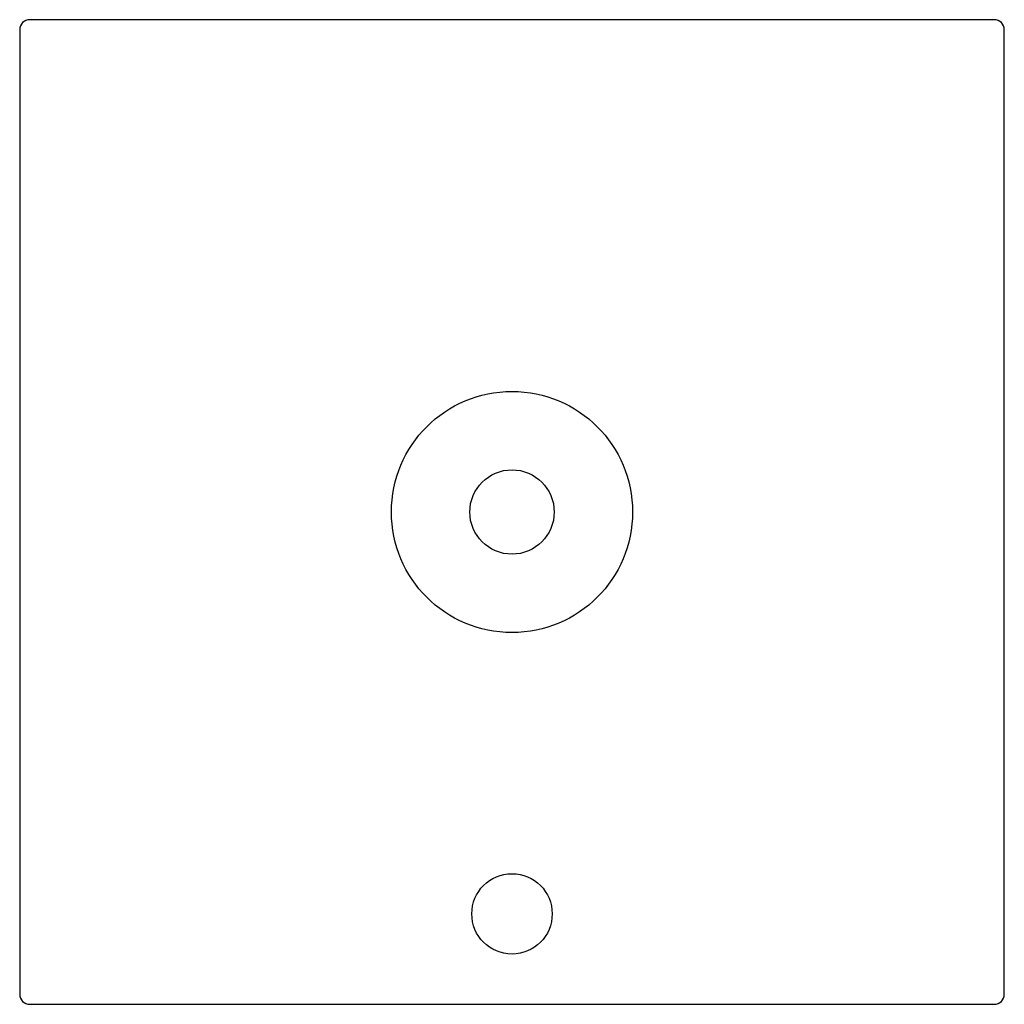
# Model space of a CAD drawing. Header units: millimetres. Extents: x -24.5 to 24.5, y -24.5 to 24.5.
import ezdxf

# ---------------------------------------------------------------- set-up
doc = ezdxf.new("R2010")
doc.units = ezdxf.units.MM

msp = doc.modelspace()

# ---------------------------------------------------------------- linework, layer by layer
at = {"layer": 'HOLES'}
for centre, radius in [((0, 0), 6), ((0, -20), 2)]:
    msp.add_circle(centre, radius, dxfattribs=at)
at = {"layer": 'OUTLINE'}
for p, q in [((24, 24.5), (-24, 24.5)), ((-24.5, 24), (-24.5, -24)), ((24.5, -24), (24.5, 24)), ((-24, -24.5), (24, -24.5))]:
    msp.add_line(p, q, dxfattribs=at)
for centre, start, end in [((-24, 24), 90, 180), ((24, 24), 0, 90), ((-24, -24), 180, 270), ((24, -24), 270, 360)]:
    msp.add_arc(centre, 0.5, start, end, dxfattribs=at)
at = {"layer": 'TAP_DRILL'}
msp.add_circle((0, 0), 2.1, dxfattribs=at)

doc.saveas('drawing.dxf')
